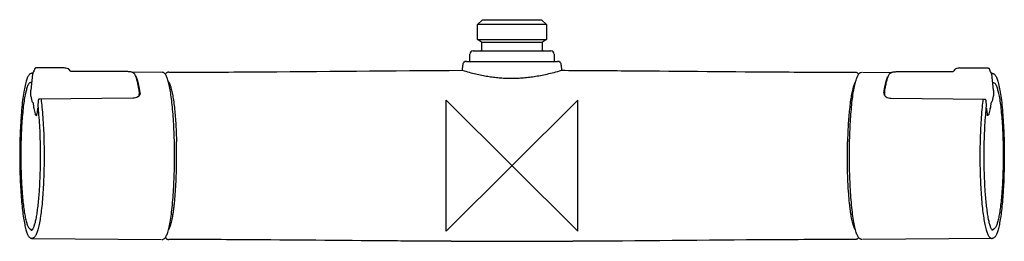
# Model space of a CAD drawing. Header units: millimetres. Extents: x -150 to 150, y -23 to 45.
import ezdxf

# ---------------------------------------------------------------- set-up
doc = ezdxf.new("R2010")
doc.units = ezdxf.units.MM
doc.header["$MEASUREMENT"] = 0
doc.layers.add('ORIGIN', color=6, linetype='Continuous')
doc.layers.add('PLANNING', color=1, linetype='Continuous')

# ---------------------------------------------------------------- blocks, each defined once
blk = doc.blocks.new('731050_F')
at = {"layer": 'ORIGIN'}
for p, q in [((20, 20), (-20, -20)), ((-20, -20), (-20, 20)), ((-20, 20), (20, -20)), ((20, -20), (20, 20))]:
    blk.add_line(p, q, dxfattribs=at)
at = {"layer": 'PLANNING'}
for p, q in [((-10.48, 43), (-8.98, 44.5)), ((-10.48, 43), (-10.48, 43)), ((10.48, 43), (-10.48, 43)), ((-10.48, 38.43), (-10.48, 43)), ((-8.98, 44.5), (8.98, 44.5)), ((8.98, 44.5), (10.48, 43)), ((10.48, 43), (10.48, 38.43)), ((-9.32, 37.62), (-10.48, 38.43)), ((-10.48, 38.43), (9.64, 38.43)), ((-9.2, 37.49), (-9.32, 37.62)), ((-9.32, 37.62), (9.32, 37.62)), ((-9.19, 37.47), (-9.2, 37.49)), ((-9.15, 37.29), (-9.19, 37.47)), ((-9.15, 35.4), (-9.15, 37.29)), ((9.19, 37.47), (9.15, 37.29)), ((9.15, 37.29), (9.15, 35.4)), ((9.2, 37.49), (9.19, 37.47)), ((9.32, 37.62), (9.2, 37.49)), ((10.48, 38.43), (9.32, 37.62)), ((9.64, 38.43), (10.48, 38.43)), ((-12.85, 31.8), (-12.85, 34)), ((-12.57, 34.69), (-12.57, 34.7)), ((-12.57, 34.7), (-12.57, 34.7)), ((-11.85, 35), (11.85, 35)), ((-9.55, 35), (-9.28, 35.11)), ((-9.24, 35.15), (-9.15, 35.4)), ((9.15, 35.4), (9.24, 35.15)), ((9.28, 35.11), (9.55, 35)), ((12.57, 34.7), (12.57, 34.69)), ((12.85, 34), (12.85, 31.8)), ((-15.06, 29.07), (-15.02, 30.63)), ((-14.69, 31.43), (-14.67, 31.48)), ((-14.67, 31.48), (-14.67, 31.48)), ((-14.66, 31.48), (-14.62, 31.49)), ((-13.82, 31.8), (13.82, 31.8)), ((14.62, 31.49), (14.67, 31.48)), ((14.67, 31.48), (14.69, 31.43)), ((15.02, 30.63), (15.06, 29.07)), ((-145.96, 27.89), (-146.54, 23.03)), ((-145.92, 28.16), (-146.15, 28.15)), ((-136.34, 29.79), (-144.83, 29.79)), ((-134.83, 29.29), (-134.84, 29.29)), ((-134.78, 29.23), (-134.78, 29.23)), ((-117.19, 28.67), (-134.33, 28.67)), ((-106.71, 28.51), (-115.62, 28.43)), ((106.71, 28.51), (115.62, 28.43)), ((117.19, 28.67), (134.33, 28.67)), ((134.78, 29.23), (134.78, 29.23)), ((134.84, 29.29), (134.84, 29.29)), ((136.34, 29.79), (144.83, 29.79)), ((145.92, 28.16), (146.15, 28.15)), ((145.96, 27.89), (146.54, 23.03)), ((-146.52, 21.16), (-146.15, 19.63)), ((-113.52, 21.42), (-113.46, 22.26)), ((113.52, 21.42), (113.47, 22.26)), ((146.52, 21.16), (146.15, 19.63)), ((-145.91, 19.31), (-145.66, 18.26)), ((-144.29, 19.75), (-144.39, 18.27)), ((-144.39, 18.26), (-144.39, 18.27)), ((-115.43, 20.56), (-143.8, 20.32)), ((115.43, 20.56), (143.8, 20.32)), ((144.29, 19.75), (144.39, 18.27)), ((144.39, 18.26), (144.39, 18.27)), ((145.91, 19.31), (145.66, 18.26)), ((-145.62, 17.51), (-145.62, 17.51)), ((-145.62, 17.51), (-145.61, 17.51)), ((-145.62, 17.51), (-145.62, 17.51)), ((-145.61, 17.38), (-145.23, 15.84)), ((-144.51, 17.22), (-144.66, 15.71)), ((144.51, 17.22), (144.66, 15.71)), ((145.61, 17.38), (145.23, 15.84)), ((145.62, 17.51), (145.61, 17.51)), ((145.62, 17.51), (145.62, 17.51)), ((145.62, 17.51), (145.62, 17.51)), ((-146.17, -22.15), (-106.71, -22.51)), ((146.17, -22.15), (106.71, -22.51))]:
    blk.add_line(p, q, dxfattribs=at)
for points in [[(-134.9, 29.34), (-134.9, 29.34), (-134.96, 29.39), (-134.96, 29.4), (-135.03, 29.44), (-135.03, 29.44)], [(134.9, 29.34), (134.9, 29.34), (134.96, 29.39), (134.96, 29.4), (135.03, 29.44), (135.03, 29.44)], [(-18.56, -23.05), (18.56, -23.05)]]:
    blk.add_lwpolyline(points, dxfattribs=at)
for centre, radius, start, end in [((-11.85, 34), 1, 136.1947, 179.9996), ((-11.85, 34), 1, 90, 135.6274), ((-9.55, 35.4), 0.4, 313.1172, 321.1321), ((9.55, 35.4), 0.399, 218.8625, 226.8944), ((11.85, 34), 1, 44.346, 89.9938), ((11.85, 34), 1, 0, 43.8057), ((-13.82, 30.6), 1.2, 136.2781, 178.4991), ((-13.82, 30.6), 1.2, 90, 131.8291), ((13.82, 30.6), 1.2, 48.1397, 90.0102), ((13.82, 30.6), 1.2, 1.5, 43.7229), ((-146.17, 27.67), 0.483, 60.1178, 89.7936), ((-149.24, 29.81), 3.87, 342.7453, 349.5146), ((-136.33, 26.78), 3, 80.0347, 90.0164), ((-136.2, 27.52), 2.25, 61.5396, 80.0347), ((-135.61, 28.62), 1.01, 54.8993, 61.5396), ((-135.91, 28.11), 1.59, 47.5982, 50.518), ((-135.9, 28.12), 1.58, 44.6493, 47.601), ((-135.9, 28.12), 1.58, 41.6465, 44.6494), ((-138.31, 25.98), 4.8, 34.0697, 41.6465), ((138.31, 25.98), 4.8, 138.3535, 145.9303), ((135.9, 28.12), 1.58, 135.3506, 138.3535), ((135.9, 28.12), 1.58, 132.399, 135.3507), ((135.91, 28.11), 1.59, 129.482, 132.4018), ((135.61, 28.62), 1.01, 118.4604, 125.1007), ((136.2, 27.52), 2.25, 99.9653, 118.4604), ((136.34, 26.78), 3, 89.9836, 99.9653), ((149.24, 29.81), 3.87, 190.4854, 197.2547), ((146.17, 27.67), 0.483, 90.2064, 119.8822), ((-146.37, 25.01), 0.394, 74.2789, 89.8896), ((146.37, 25.01), 0.394, 90.1104, 105.7211), ((-114.62, 21.5), 1.1, 349.6809, 355.7604), ((-115.19, 22.39), 1.73, 355.9821, 8.9996), ((-114.37, 22.1), 1.16, 355.927, 8.4563), ((114.37, 22.1), 1.16, 171.5437, 184.073), ((115.19, 22.39), 1.73, 171.0004, 184.0179), ((114.62, 21.5), 1.1, 184.2396, 190.3191), ((-145.66, 19.74), 0.5, 193.5952, 239.894), ((-144.38, 18.26), 0.0153, 125.7654, 172.0838), ((144.38, 18.26), 0.0153, 7.9162, 54.2346), ((145.66, 19.74), 0.5, 300.106, 346.4048), ((-145.12, 17.5), 0.501, 178.1468, 193.5709), ((-153.23, 16.52), 8.61, 351.9442, 354.6273), ((153.23, 16.52), 8.61, 185.3727, 188.0558), ((145.12, 17.5), 0.501, 346.4291, 1.8532), ((-149.38, 14.74), 0.115, 176.0989, 193.793), ((149.38, 14.74), 0.115, 346.207, 3.9011)]:
    blk.add_arc(centre, radius, start, end, dxfattribs=at)
for points, knots in [([(-146.17, 28.15), (-146.27, 28.15), (-146.48, 28.12), (-146.77, 27.96), (-147.03, 27.71), (-147.28, 27.36), (-147.51, 26.91), (-147.74, 26.35), (-147.95, 25.68), (-148.25, 24.55), (-148.6, 22.85), (-148.95, 20.48), (-149.26, 17.73), (-149.42, 15.78), (-149.49, 14.75)], [0, 0, 0, 0, 0.301876, 0.6213, 0.98033, 1.396556, 1.898725, 2.499457, 3.19777, 4.008311, 6.0063, 8.413625, 11.189184, 14.293156, 14.293156, 14.293156, 14.293156]), ([(-145.55, 28.66), (-145.58, 28.65), (-145.63, 28.62), (-145.74, 28.54), (-145.84, 28.4), (-145.92, 28.17), (-145.95, 27.99), (-145.96, 27.89)], [0, 0, 0, 0, 0.097274, 0.1924826, 0.3911374, 0.6149057, 0.9272192, 0.9272192, 0.9272192, 0.9272192]), ([(-144.83, 29.79), (-144.87, 29.79), (-144.94, 29.78), (-145.09, 29.73), (-145.25, 29.61), (-145.35, 29.43), (-145.4, 29.26), (-145.43, 29.16), (-145.44, 29.1)], [0, 0, 0, 0, 0.112067, 0.226241, 0.455227, 0.690618, 0.831906, 1.002227, 1.002227, 1.002227, 1.002227]), ([(-114.69, 27.59), (-114.72, 27.68), (-114.82, 27.85), (-115.01, 28.07), (-115.25, 28.26), (-115.54, 28.41), (-115.88, 28.52), (-116.28, 28.61), (-116.72, 28.66), (-117.03, 28.67), (-117.19, 28.67)], [0, 0, 0, 0, 0.286363, 0.57653, 0.875683, 1.195546, 1.552855, 1.957456, 2.411836, 2.889029, 2.889029, 2.889029, 2.889029]), ([(-113.48, 22.66), (-113.52, 22.93), (-113.61, 23.45), (-113.79, 24.42), (-114.02, 25.5), (-114.33, 26.62), (-114.56, 27.3), (-114.69, 27.59)], [0, 0, 0, 0, 0.821804, 1.586773, 2.956655, 4.12605, 5.090741, 5.090741, 5.090741, 5.090741]), ([(-103.14, -8.89), (-102.99, -6.76), (-102.78, -2.35), (-102.71, 4.31), (-102.85, 9.88), (-103.08, 14.17), (-103.3, 17.09), (-103.57, 19.73), (-103.88, 22.05), (-104.22, 24.04), (-104.55, 25.46), (-104.83, 26.4), (-105.04, 26.95), (-105.25, 27.42), (-105.46, 27.79), (-105.69, 28.09), (-105.94, 28.3), (-106.21, 28.43), (-106.4, 28.46), (-106.49, 28.46)], [0, 0, 0, 0, 6.418384, 13.241001, 19.973562, 23.142954, 26.108479, 28.757117, 31.116436, 33.140403, 34.809433, 35.485806, 36.076564, 36.579088, 37.009843, 37.373512, 37.691742, 37.984464, 38.262977, 38.262977, 38.262977, 38.262977]), ([(-104.53, 28.5), (-104.58, 28.5), (-104.67, 28.49), (-104.86, 28.45), (-105.08, 28.35), (-105.33, 28.15), (-105.47, 27.97), (-105.53, 27.88)], [0, 0, 0, 0, 0.136982, 0.276477, 0.562927, 0.872703, 1.226522, 1.226522, 1.226522, 1.226522]), ([(-104.53, 28.5), (-102.7, 28.5), (-98.84, 28.5), (-90.56, 28.53), (-62.57, 28.67), (-36.61, 28.98), (-15.06, 29.07)], [0, 0, 0, 0, 5.497616, 11.593649, 24.81956, 89.476174, 89.476174, 89.476174, 89.476174]), ([(15.06, 29.07), (17.89, 29.05), (23.96, 29.02), (45.51, 28.88), (72.51, 28.6), (96.26, 28.5), (104.53, 28.5)], [0, 0, 0, 0, 8.490264, 18.210933, 64.656615, 89.476174, 89.476174, 89.476174, 89.476174]), ([(103.14, -8.89), (102.99, -6.76), (102.78, -2.35), (102.71, 4.31), (102.85, 9.88), (103.08, 14.17), (103.3, 17.09), (103.57, 19.73), (103.88, 22.05), (104.22, 24.04), (104.55, 25.46), (104.84, 26.4), (105.04, 26.95), (105.25, 27.42), (105.46, 27.79), (105.69, 28.09), (105.94, 28.3), (106.21, 28.43), (106.4, 28.46), (106.49, 28.46)], [0, 0, 0, 0, 6.418384, 13.241001, 19.973562, 23.142954, 26.108479, 28.757117, 31.116436, 33.140403, 34.809433, 35.485806, 36.076564, 36.579088, 37.009843, 37.373512, 37.691742, 37.984464, 38.262977, 38.262977, 38.262977, 38.262977]), ([(104.53, 28.5), (104.58, 28.5), (104.67, 28.49), (104.86, 28.45), (105.08, 28.35), (105.33, 28.15), (105.47, 27.97), (105.53, 27.88)], [0, 0, 0, 0, 0.136982, 0.276477, 0.562927, 0.872703, 1.226522, 1.226522, 1.226522, 1.226522]), ([(113.48, 22.66), (113.52, 22.93), (113.61, 23.45), (113.79, 24.42), (114.02, 25.5), (114.33, 26.62), (114.56, 27.3), (114.69, 27.59)], [0, 0, 0, 0, 0.821804, 1.586773, 2.956655, 4.12605, 5.090741, 5.090741, 5.090741, 5.090741]), ([(114.69, 27.59), (114.73, 27.68), (114.82, 27.85), (115.01, 28.07), (115.25, 28.26), (115.54, 28.41), (115.88, 28.52), (116.28, 28.61), (116.72, 28.66), (117.03, 28.67), (117.19, 28.67)], [0, 0, 0, 0, 0.286363, 0.57653, 0.875683, 1.195546, 1.552855, 1.957456, 2.411836, 2.889029, 2.889029, 2.889029, 2.889029]), ([(144.83, 29.79), (144.87, 29.79), (144.94, 29.78), (145.09, 29.73), (145.25, 29.61), (145.35, 29.43), (145.4, 29.26), (145.43, 29.16), (145.44, 29.1)], [0, 0, 0, 0, 0.112067, 0.226241, 0.455227, 0.690618, 0.831906, 1.002227, 1.002227, 1.002227, 1.002227]), ([(145.55, 28.66), (145.58, 28.65), (145.63, 28.62), (145.74, 28.54), (145.85, 28.4), (145.92, 28.17), (145.95, 27.99), (145.96, 27.89)], [0, 0, 0, 0, 0.097274, 0.1924826, 0.3911374, 0.6149057, 0.9272192, 0.9272192, 0.9272192, 0.9272192]), ([(146.17, 28.15), (146.27, 28.15), (146.48, 28.12), (146.77, 27.96), (147.04, 27.71), (147.28, 27.36), (147.51, 26.91), (147.74, 26.35), (147.95, 25.68), (148.25, 24.55), (148.6, 22.85), (148.95, 20.48), (149.26, 17.73), (149.42, 15.78), (149.49, 14.75)], [0, 0, 0, 0, 0.301876, 0.6213, 0.98033, 1.396556, 1.898725, 2.499457, 3.19777, 4.008311, 6.0063, 8.413625, 11.189184, 14.293156, 14.293156, 14.293156, 14.293156]), ([(-146.37, 25.4), (-146.45, 25.4), (-146.62, 25.37), (-146.87, 25.22), (-147.09, 24.99), (-147.29, 24.67), (-147.49, 24.26), (-147.69, 23.75), (-147.87, 23.14), (-148.13, 22.12), (-148.43, 20.61), (-148.74, 18.53), (-149, 16.12), (-149.14, 14.42), (-149.21, 13.52)], [0, 0, 0, 0, 0.25, 0.520917, 0.832071, 1.206033, 1.659649, 2.20806, 2.842327, 3.571858, 5.343292, 7.463777, 9.897039, 12.597341, 12.597341, 12.597341, 12.597341]), ([(146.37, 25.4), (146.45, 25.4), (146.63, 25.37), (146.87, 25.22), (147.09, 24.99), (147.29, 24.67), (147.49, 24.26), (147.69, 23.75), (147.87, 23.14), (148.13, 22.12), (148.43, 20.61), (148.74, 18.53), (149, 16.12), (149.14, 14.42), (149.21, 13.52)], [0, 0, 0, 0, 0.25, 0.520917, 0.832071, 1.206033, 1.659649, 2.20806, 2.842327, 3.571858, 5.343292, 7.463777, 9.897039, 12.597341, 12.597341, 12.597341, 12.597341]), ([(-146.54, 23.03), (-146.55, 22.95), (-146.57, 22.77), (-146.59, 22.42), (-146.6, 22), (-146.58, 21.55), (-146.55, 21.28), (-146.52, 21.16)], [0, 0, 0, 0, 0.262069, 0.523958, 1.059114, 1.52504, 1.877859, 1.877859, 1.877859, 1.877859]), ([(-113.21, 22.02), (-113.22, 21.92), (-113.26, 21.73), (-113.41, 21.45), (-113.63, 21.2), (-114.02, 20.89), (-114.62, 20.63), (-115.15, 20.56), (-115.43, 20.56)], [0, 0, 0, 0, 0.286278, 0.594536, 0.929477, 1.288244, 2.059377, 2.884059, 2.884059, 2.884059, 2.884059]), ([(113.21, 22.02), (113.22, 21.92), (113.26, 21.73), (113.41, 21.45), (113.63, 21.2), (114.02, 20.89), (114.62, 20.63), (115.15, 20.56), (115.43, 20.56)], [0, 0, 0, 0, 0.286278, 0.594536, 0.929477, 1.288244, 2.059377, 2.884059, 2.884059, 2.884059, 2.884059]), ([(146.54, 23.03), (146.55, 22.95), (146.57, 22.77), (146.59, 22.42), (146.6, 22), (146.58, 21.55), (146.55, 21.28), (146.52, 21.16)], [0, 0, 0, 0, 0.262069, 0.523958, 1.059114, 1.52504, 1.877859, 1.877859, 1.877859, 1.877859]), ([(-145.66, 18.29), (-145.66, 18.27), (-145.65, 18.15), (-145.65, 17.92), (-145.63, 17.68), (-145.62, 17.54), (-145.62, 17.51)], [0, 0, 0, 0, 0.0653328, 0.3558618, 0.6894776, 0.7798708, 0.7798708, 0.7798708, 0.7798708]), ([(-144.39, 18.26), (-144.29, 17.33), (-144.1, 15.37), (-143.8, 11.16), (-143.61, 5.55), (-143.64, -0.17), (-143.8, -4.7), (-143.93, -6.89), (-144, -7.96)], [0, 0, 0, 0, 2.807481, 5.911539, 12.668901, 19.657232, 23.046584, 26.260294, 26.260294, 26.260294, 26.260294]), ([(-143.8, 20.32), (-143.84, 20.32), (-143.9, 20.31), (-144.02, 20.27), (-144.15, 20.16), (-144.25, 19.98), (-144.28, 19.83), (-144.29, 19.75)], [0, 0, 0, 0, 0.0932769, 0.1872553, 0.3814034, 0.5916673, 0.8210036, 0.8210036, 0.8210036, 0.8210036]), ([(-143.38, 20.33), (-143.28, 19.5), (-143.07, 17.64), (-142.92, 15.78), (-142.85, 14.75)], [8.686936, 8.686936, 8.686936, 8.686936, 11.189184, 14.293156, 14.293156, 14.293156, 14.293156]), ([(143.39, 20.33), (143.28, 19.5), (143.07, 17.64), (142.92, 15.78), (142.85, 14.75)], [8.686936, 8.686936, 8.686936, 8.686936, 11.189184, 14.293156, 14.293156, 14.293156, 14.293156]), ([(144.39, 18.26), (144.29, 17.33), (144.1, 15.37), (143.8, 11.16), (143.62, 5.55), (143.64, -0.17), (143.8, -4.7), (143.93, -6.89), (144, -7.96)], [0, 0, 0, 0, 2.807481, 5.911539, 12.668901, 19.657232, 23.046584, 26.260294, 26.260294, 26.260294, 26.260294]), ([(143.81, 20.32), (143.84, 20.32), (143.9, 20.31), (144.02, 20.27), (144.15, 20.16), (144.25, 19.98), (144.28, 19.83), (144.29, 19.75)], [0, 0, 0, 0, 0.0932769, 0.1872553, 0.3814034, 0.5916673, 0.8210036, 0.8210036, 0.8210036, 0.8210036]), ([(145.66, 18.29), (145.66, 18.27), (145.66, 18.15), (145.65, 17.92), (145.63, 17.68), (145.62, 17.54), (145.62, 17.51)], [0, 0, 0, 0, 0.0653328, 0.3558618, 0.6894776, 0.7798708, 0.7798708, 0.7798708, 0.7798708]), ([(-145.23, 15.84), (-145.23, 15.8), (-145.2, 15.73), (-145.15, 15.6), (-145.05, 15.46), (-144.89, 15.35), (-144.77, 15.32), (-144.7, 15.31)], [0, 0, 0, 0, 0.1202499, 0.2277861, 0.4247459, 0.6182659, 0.8091283, 0.8091283, 0.8091283, 0.8091283]), ([(-144.32, 17.57), (-144.33, 17.56), (-144.36, 17.54), (-144.41, 17.5), (-144.46, 17.44), (-144.49, 17.34), (-144.5, 17.26), (-144.51, 17.22)], [0, 0, 0, 0, 0.0469399, 0.0947184, 0.1906531, 0.2896894, 0.4150232, 0.4150232, 0.4150232, 0.4150232]), ([(144.32, 17.57), (144.33, 17.56), (144.36, 17.54), (144.41, 17.5), (144.46, 17.44), (144.5, 17.34), (144.51, 17.26), (144.51, 17.22)], [0, 0, 0, 0, 0.0469399, 0.0947184, 0.1906531, 0.2896894, 0.4150232, 0.4150232, 0.4150232, 0.4150232]), ([(145.23, 15.84), (145.23, 15.8), (145.2, 15.73), (145.15, 15.6), (145.05, 15.46), (144.89, 15.35), (144.77, 15.32), (144.7, 15.31)], [0, 0, 0, 0, 0.1202499, 0.2277861, 0.4247459, 0.6182659, 0.8091283, 0.8091283, 0.8091283, 0.8091283]), ([(-149.49, 14.73), (-149.64, 12.62), (-149.85, 8.26), (-149.91, 1.67), (-149.78, -3.84), (-149.55, -8.06), (-149.33, -10.95), (-149.06, -13.56), (-148.76, -15.85), (-148.41, -17.81), (-148.09, -19.21), (-147.81, -20.13), (-147.61, -20.67), (-147.4, -21.13), (-147.19, -21.5), (-146.96, -21.79), (-146.71, -22), (-146.45, -22.12), (-146.26, -22.15), (-146.17, -22.15)], [0, 0, 0, 0, 6.353088, 13.106771, 19.752684, 22.875481, 25.80767, 28.422212, 30.748229, 32.750138, 34.389909, 35.050559, 35.633627, 36.130036, 36.555132, 36.91467, 37.227021, 37.514755, 37.789957, 37.789957, 37.789957, 37.789957]), ([(-149.21, 13.52), (-149.34, 11.66), (-149.52, 7.83), (-149.58, 2.04), (-149.45, -3.68), (-149.18, -8.2), (-148.86, -11.46), (-148.6, -13.54), (-148.3, -15.33), (-148.02, -16.62), (-147.77, -17.48), (-147.59, -18), (-147.41, -18.43), (-147.23, -18.78), (-147.03, -19.05), (-146.83, -19.25), (-146.6, -19.37), (-146.45, -19.4), (-146.37, -19.4)], [0, 0, 0, 0, 5.582574, 11.505579, 17.367652, 22.740305, 25.100546, 27.199723, 29.028209, 30.542016, 31.164063, 31.705114, 32.176541, 32.569031, 32.896589, 33.174391, 33.419694, 33.651207, 33.651207, 33.651207, 33.651207]), ([(-142.85, 14.73), (-142.7, 12.62), (-142.49, 8.26), (-142.43, 1.67), (-142.56, -3.84), (-142.79, -8.06), (-143.01, -10.95), (-143.28, -13.56), (-143.58, -15.85), (-143.93, -17.81), (-144.25, -19.21), (-144.53, -20.13), (-144.73, -20.67), (-144.94, -21.13), (-145.15, -21.5), (-145.38, -21.79), (-145.63, -22), (-145.89, -22.12), (-146.08, -22.15), (-146.17, -22.15)], [0, 0, 0, 0, 6.353088, 13.106771, 19.752684, 22.875481, 25.80767, 28.422212, 30.748229, 32.750138, 34.389909, 35.050559, 35.633627, 36.130036, 36.555132, 36.91467, 37.227021, 37.514755, 37.789957, 37.789957, 37.789957, 37.789957]), ([(142.85, 14.73), (142.7, 12.62), (142.5, 8.26), (142.43, 1.67), (142.56, -3.84), (142.79, -8.06), (143.01, -10.95), (143.28, -13.56), (143.58, -15.85), (143.93, -17.81), (144.25, -19.21), (144.53, -20.13), (144.73, -20.67), (144.94, -21.13), (145.15, -21.5), (145.38, -21.79), (145.63, -22), (145.89, -22.12), (146.08, -22.15), (146.17, -22.15)], [0, 0, 0, 0, 6.353088, 13.106771, 19.752684, 22.875481, 25.80767, 28.422212, 30.748229, 32.750138, 34.389909, 35.050559, 35.633627, 36.130036, 36.555132, 36.91467, 37.227021, 37.514755, 37.789957, 37.789957, 37.789957, 37.789957]), ([(149.49, 14.73), (149.64, 12.62), (149.85, 8.26), (149.91, 1.67), (149.78, -3.84), (149.55, -8.06), (149.33, -10.95), (149.06, -13.56), (148.76, -15.85), (148.42, -17.81), (148.09, -19.21), (147.81, -20.13), (147.61, -20.67), (147.4, -21.13), (147.19, -21.5), (146.96, -21.79), (146.71, -22), (146.45, -22.12), (146.26, -22.15), (146.17, -22.15)], [0, 0, 0, 0, 6.353088, 13.106771, 19.752684, 22.875481, 25.80767, 28.422212, 30.748229, 32.750138, 34.389909, 35.050559, 35.633627, 36.130036, 36.555132, 36.91467, 37.227021, 37.514755, 37.789957, 37.789957, 37.789957, 37.789957]), ([(149.21, 13.52), (149.34, 11.66), (149.52, 7.83), (149.58, 2.04), (149.45, -3.68), (149.18, -8.2), (148.86, -11.46), (148.6, -13.54), (148.3, -15.33), (148.02, -16.62), (147.77, -17.48), (147.6, -18), (147.41, -18.43), (147.23, -18.78), (147.03, -19.05), (146.83, -19.25), (146.6, -19.37), (146.45, -19.4), (146.37, -19.4)], [0, 0, 0, 0, 5.582574, 11.505579, 17.367652, 22.740305, 25.100546, 27.199723, 29.028209, 30.542016, 31.164063, 31.705114, 32.176541, 32.569031, 32.896589, 33.174391, 33.419694, 33.651207, 33.651207, 33.651207, 33.651207]), ([(-144, -7.96), (-144.06, -8.72), (-144.17, -10.19), (-144.39, -12.28), (-144.63, -14.16), (-144.9, -15.82), (-145.19, -17.22), (-145.46, -18.21), (-145.69, -18.85), (-145.86, -19.21), (-146, -19.46), (-146.1, -19.58), (-146.16, -19.63), (-146.18, -19.65), (-146.19, -19.65)], [0, 0, 0, 0, 2.291575, 4.404114, 6.30917, 7.991055, 9.437201, 10.598374, 11.076085, 11.474754, 11.793113, 11.916537, 11.966588, 12.002803, 12.002803, 12.002803, 12.002803]), ([(-106.49, -22.46), (-106.39, -22.46), (-106.18, -22.42), (-105.89, -22.26), (-105.62, -22), (-105.37, -21.65), (-105.14, -21.2), (-104.91, -20.63), (-104.69, -19.95), (-104.39, -18.81), (-104.04, -17.09), (-103.68, -14.69), (-103.37, -11.91), (-103.21, -9.93), (-103.14, -8.89)], [0, 0, 0, 0, 0.309491, 0.634512, 0.992136, 1.414442, 1.923017, 2.526675, 3.241252, 4.05538, 6.069381, 8.506069, 11.329259, 14.460219, 14.460219, 14.460219, 14.460219]), ([(106.49, -22.46), (106.39, -22.46), (106.18, -22.42), (105.89, -22.26), (105.62, -22), (105.37, -21.65), (105.14, -21.2), (104.91, -20.63), (104.7, -19.95), (104.39, -18.81), (104.04, -17.09), (103.69, -14.69), (103.37, -11.91), (103.21, -9.93), (103.14, -8.89)], [0, 0, 0, 0, 0.309491, 0.634512, 0.992136, 1.414442, 1.923017, 2.526675, 3.241252, 4.05538, 6.069381, 8.506069, 11.329259, 14.460219, 14.460219, 14.460219, 14.460219]), ([(144, -7.96), (144.06, -8.72), (144.17, -10.19), (144.39, -12.28), (144.63, -14.16), (144.9, -15.82), (145.19, -17.22), (145.46, -18.21), (145.69, -18.85), (145.86, -19.21), (146, -19.46), (146.11, -19.58), (146.16, -19.63), (146.18, -19.65), (146.19, -19.65)], [0, 0, 0, 0, 2.291575, 4.404114, 6.30917, 7.991055, 9.437201, 10.598374, 11.076085, 11.474754, 11.793113, 11.916537, 11.966588, 12.002803, 12.002803, 12.002803, 12.002803]), ([(-105.53, -21.88), (-105.5, -21.93), (-105.43, -22.02), (-105.28, -22.18), (-105.08, -22.35), (-104.81, -22.47), (-104.63, -22.5), (-104.53, -22.5)], [0, 0, 0, 0, 0.182035, 0.354982, 0.665247, 0.951626, 1.225788, 1.225788, 1.225788, 1.225788]), ([(-18.56, -23.05), (-21.16, -23.04), (-26.61, -23.01), (-46.75, -22.86), (-72.8, -22.6), (-96.01, -22.5), (-104.53, -22.5)], [0, 0, 0, 0, 7.814176, 16.340124, 60.420456, 85.979147, 85.979147, 85.979147, 85.979147]), ([(104.53, -22.5), (102.59, -22.5), (98.44, -22.51), (89.92, -22.53), (63.2, -22.67), (38.7, -22.95), (18.56, -23.05)], [0, 0, 0, 0, 5.840329, 12.455522, 25.558691, 85.97914, 85.97914, 85.97914, 85.97914]), ([(105.53, -21.88), (105.5, -21.93), (105.43, -22.02), (105.28, -22.18), (105.08, -22.35), (104.81, -22.47), (104.63, -22.5), (104.54, -22.5)], [0, 0, 0, 0, 0.182035, 0.354982, 0.665247, 0.951626, 1.225788, 1.225788, 1.225788, 1.225788])]:
    blk.add_open_spline(points, degree=3, knots=knots, dxfattribs=at)
for points in [[(-114.38, 27.07), (-114.41, 27.13), (-114.46, 27.18), (-114.54, 27.23)], [(114.38, 27.07), (114.41, 27.13), (114.46, 27.18), (114.54, 27.23)]]:
    blk.add_open_spline(points, degree=3, dxfattribs=at)
for points, weights, degree in [([(-113.22, 22.27), (-113.56, 24.46), (-113.95, 26.08), (-114.38, 27.07)], [1, 0.986407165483, 0.986407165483, 1], 3), ([(-15.06, 29.07), (-0.38, 24.58), (15.06, 29.07)], [4.6749, 5.516074, 4.6749], 2), ([(113.22, 22.27), (113.56, 24.46), (113.96, 26.08), (114.38, 27.07)], [1, 0.986407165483, 0.986407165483, 1], 3), ([(-104.6, 25.59), (-102.54, 22.98), (-102.15, 7.3)], [0.894611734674, 0.776010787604, 1], 2), ([(104.6, 25.59), (102.55, 22.98), (102.15, 7.3)], [0.894611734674, 0.776010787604, 1], 2), ([(-102.79, -11.66), (-101.89, -3.34), (-102.15, 7.3)], [1, 0.903989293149, 1], 2), ([(102.79, -11.66), (101.89, -3.34), (102.15, 7.3)], [1, 0.903989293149, 1], 2), ([(-104.6, -19.59), (-103.5, -18.2), (-102.79, -11.66)], [0.969542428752, 0.922970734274, 1], 2), ([(104.6, -19.59), (103.5, -18.2), (102.79, -11.66)], [0.969542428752, 0.922970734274, 1], 2), ([(-146.65, -19.34), (-146.49, -19.54), (-146.34, -19.64), (-146.18, -19.65)], [0.513820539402, 0.518414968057, 0.524154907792, 0.531040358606], 3), ([(146.65, -19.34), (146.49, -19.54), (146.34, -19.64), (146.18, -19.65)], [0.513820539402, 0.518414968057, 0.524154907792, 0.531040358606], 3)]:
    blk.add_rational_spline(points, weights, degree=degree, dxfattribs=at)

msp = doc.modelspace()

# ---------------------------------------------------------------- block references
msp.add_blockref('731050_F', (0, 0))

doc.saveas('drawing.dxf')
